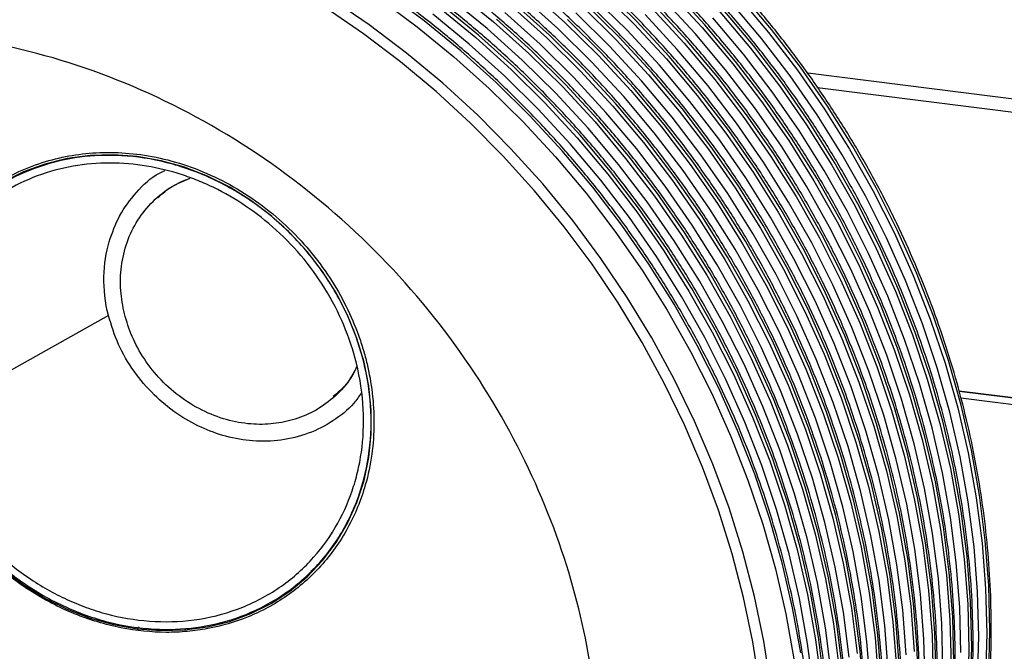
# Paper-space layout '_Dimétrica' of a CAD drawing. Header units: millimetres. Extents: x -62 to 80, y -74 to 20.
# Tile 3 of 5: x -17 to 32, y -29 to 2. Entities that reach past the tile are written whole.
import ezdxf

# ---------------------------------------------------------------- set-up
doc = ezdxf.new("R2010")
doc.units = ezdxf.units.MM

psp = doc.layouts.new('_Dimétrica')

# ---------------------------------------------------------------- linework, layer by layer
at = {"color": 7, "linetype": 'Continuous', "lineweight": 25}
for p, q in [((73.909, -7.114), (22.434, -0.629)), ((22.923, -1.34), (73.732, -7.742)), ((-9.766, -6.768), (-9.789, -6.788)), ((-12.194, -12.624), (-21.564, -17.87)), ((29.939, -16.366), (73.732, -21.884)), ((73.732, -21.884), (29.939, -16.366)), ((-1.058, -16.688), (-1.035, -16.668)), ((30.023, -16.703), (73.847, -22.224)), ((-2.57, -25.689), (-2.146, -25.314)), ((-2.173, -25.284), (-2.03, -25.156)), ((-2.706, -25.83), (-2.353, -25.551)), ((-10.669, -28.048), (-10.765, -28.132))]:
    psp.add_line(p, q, dxfattribs=at)
at = {"color": 7, "linetype": 'Continuous', "lineweight": 25, "flags": 128}
for points in [[(8.647, 3.477), (10.396, 1.905), (12.072, 0.251), (13.67, -1.479), (15.187, -3.282), (16.618, -5.151), (17.96, -7.082), (19.208, -9.07), (20.36, -11.109), (21.411, -13.194), (22.36, -15.318), (23.203, -17.476), (23.939, -19.663), (24.565, -21.871), (25.079, -24.096), (25.481, -26.33), (25.768, -28.569), (25.941, -30.805)], [(12.164, 3.464), (13.839, 1.81), (15.438, 0.08), (16.955, -1.723), (18.386, -3.592), (19.728, -5.523), (20.976, -7.511), (22.127, -9.55), (23.179, -11.634), (24.128, -13.759), (24.971, -15.917), (25.707, -18.104), (26.332, -20.312), (26.847, -22.537), (27.249, -24.771), (27.536, -27.01), (27.709, -29.246)], [(27.908, -31.349), (27.851, -29.121), (27.678, -26.885), (27.39, -24.647), (26.988, -22.412), (26.474, -20.188), (25.848, -17.979), (25.112, -15.792), (24.269, -13.634), (23.32, -11.51), (22.269, -9.425), (21.117, -7.386), (19.869, -5.399), (18.527, -3.467), (17.096, -1.598), (15.579, 0.204), (13.981, 1.935), (12.305, 3.588)], [(29.676, -29.79), (29.618, -27.562), (29.445, -25.326), (29.158, -23.088), (28.756, -20.853), (28.242, -18.628), (27.616, -16.42), (26.88, -14.233), (26.037, -12.075), (25.088, -9.951), (24.036, -7.866), (22.885, -5.827), (21.637, -3.84), (20.295, -1.908), (18.864, -0.039), (17.347, 1.763), (15.748, 3.494)], [(20.616, -30.964), (20.267, -28.74), (19.804, -26.523), (19.228, -24.319), (18.539, -22.136), (17.741, -19.978), (16.836, -17.853), (15.826, -15.766), (14.713, -13.723), (13.502, -11.73), (12.195, -9.792), (10.796, -7.916), (9.31, -6.106), (7.74, -4.367), (6.091, -2.705), (4.367, -1.124), (2.574, 0.372), (0.716, 1.777), (-1.2, 3.089)], [(1.222, 3.072), (3.101, 1.674), (4.917, 0.188), (6.666, -1.385), (8.342, -3.039), (9.94, -4.769), (11.457, -6.571), (12.888, -8.441), (14.23, -10.372), (15.478, -12.36), (16.63, -14.399), (17.681, -16.483), (18.63, -18.607), (19.473, -20.766), (20.209, -22.952), (20.835, -25.161), (21.349, -27.385), (21.751, -29.62)], [(22.087, -29.324), (21.685, -27.089), (21.171, -24.865), (20.545, -22.656), (19.809, -20.47), (18.966, -18.311), (18.017, -16.187), (16.965, -14.102), (15.814, -12.063), (14.566, -10.076), (13.224, -8.144), (11.793, -6.275), (10.276, -4.473), (8.677, -2.742), (7.002, -1.089), (5.253, 0.484), (3.437, 1.971), (1.558, 3.368)], [(23.602, -30.311), (23.316, -28.083), (22.916, -25.858), (22.404, -23.643), (21.781, -21.445), (21.049, -19.268), (20.209, -17.119), (19.264, -15.004), (18.218, -12.929), (17.071, -10.899), (15.829, -8.92), (14.493, -6.998), (13.068, -5.137), (11.558, -3.342), (9.966, -1.62), (8.298, 0.027), (6.558, 1.592), (4.749, 3.073)], [(5.063, 3.405), (6.88, 1.918), (8.628, 0.346), (10.304, -1.308), (11.902, -3.038), (13.419, -4.841), (14.851, -6.71), (16.192, -8.641), (17.44, -10.629), (18.592, -12.668), (19.643, -14.753), (20.592, -16.877), (21.435, -19.035), (22.171, -21.222), (22.797, -23.43), (23.311, -25.655), (23.713, -27.89), (24.001, -30.128)], [(25.542, -30.978), (25.37, -28.752), (25.084, -26.524), (24.684, -24.299), (24.172, -22.084), (23.549, -19.886), (22.816, -17.709), (21.977, -15.56), (21.032, -13.445), (19.985, -11.37), (18.839, -9.34), (17.596, -7.361), (16.261, -5.438), (14.836, -3.577), (13.326, -1.783), (11.734, -0.061), (10.066, 1.586), (8.325, 3.151)], [(27.31, -29.419), (27.138, -27.193), (26.852, -24.965), (26.452, -22.74), (25.94, -20.525), (25.317, -18.327), (24.584, -16.15), (23.745, -14.001), (22.8, -11.886), (21.753, -9.811), (20.607, -7.781), (19.364, -5.802), (18.029, -3.879), (16.604, -2.018), (15.093, -0.224), (13.502, 1.499), (11.834, 3.145)], [(29.135, -30.078), (29.078, -27.86), (28.906, -25.634), (28.619, -23.406), (28.22, -21.181), (27.707, -18.966), (27.084, -16.768), (26.352, -14.591), (25.512, -12.442), (24.568, -10.327), (23.521, -8.252), (22.375, -6.222), (21.132, -4.243), (19.796, -2.32), (18.371, -0.459), (16.861, 1.335), (15.27, 3.058)], [(15.607, 3.369), (17.206, 1.639), (18.723, -0.164), (20.154, -2.033), (21.495, -3.964), (22.744, -5.952), (23.895, -7.991), (24.947, -10.075), (25.895, -12.2), (26.739, -14.358), (27.474, -16.545), (28.1, -18.753), (28.615, -20.978), (29.016, -23.212), (29.304, -25.451), (29.477, -27.687), (29.535, -29.915)], [(18.973, 3.198), (20.49, 1.395), (21.922, -0.474), (23.263, -2.405), (24.511, -4.393), (25.663, -6.432), (26.714, -8.516), (27.663, -10.641), (28.506, -12.799), (29.242, -14.986), (29.868, -17.194), (30.382, -19.419), (30.784, -21.653), (31.072, -23.892), (31.245, -26.128), (31.302, -28.356), (31.245, -30.569)], [(31.404, -30.429), (31.461, -28.215), (31.404, -25.988), (31.231, -23.752), (30.943, -21.513), (30.542, -19.279), (30.027, -17.054), (29.401, -14.845), (28.666, -12.659), (27.822, -10.5), (26.873, -8.376), (25.822, -6.292), (24.67, -4.253), (23.422, -2.265), (22.081, -0.334), (20.649, 1.536), (19.132, 3.338)], [(20.06, -30.969), (19.716, -28.775), (19.259, -26.588), (18.69, -24.415), (18.011, -22.261), (17.224, -20.133), (16.331, -18.037), (15.335, -15.978), (14.237, -13.963), (13.042, -11.997), (11.753, -10.086), (10.374, -8.235), (8.908, -6.45), (7.359, -4.735), (5.733, -3.095), (4.033, -1.536), (2.264, -0.061), (0.432, 1.326), (-1.459, 2.619)], [(20.06, -30.969), (19.716, -28.775), (19.259, -26.588), (18.69, -24.415), (18.011, -22.261), (17.224, -20.133), (16.331, -18.037), (15.335, -15.978), (14.237, -13.963), (13.042, -11.997), (11.753, -10.086), (10.374, -8.235), (8.908, -6.45), (7.359, -4.735), (5.733, -3.095), (4.033, -1.536), (2.264, -0.061), (0.432, 1.326), (-1.459, 2.619)], [(4.18, 2.625), (5.996, 1.139), (7.744, -0.434), (9.42, -2.088), (11.018, -3.818), (12.535, -5.62), (13.967, -7.49), (15.308, -9.421), (16.556, -11.409), (17.708, -13.448), (18.759, -15.532), (19.708, -17.656), (20.552, -19.815), (21.287, -22.001), (21.913, -24.21), (22.428, -26.434), (22.829, -28.669), (23.117, -30.907)], [(23.258, -30.783), (22.971, -28.544), (22.569, -26.31), (22.054, -24.085), (21.429, -21.877), (20.693, -19.69), (19.85, -17.532), (18.901, -15.407), (17.849, -13.323), (16.698, -11.284), (15.45, -9.296), (14.108, -7.365), (12.677, -5.496), (11.16, -3.693), (9.561, -1.963), (7.886, -0.309), (6.137, 1.263), (4.321, 2.75)], [(7.764, 2.698), (9.512, 1.125), (11.188, -0.529), (12.786, -2.259), (14.303, -4.061), (15.734, -5.931), (17.076, -7.862), (18.324, -9.85), (19.476, -11.889), (20.527, -13.973), (21.476, -16.097), (22.319, -18.256), (23.055, -20.442), (23.681, -22.651), (24.195, -24.875), (24.597, -27.11), (24.885, -29.348)], [(25.199, -31.46), (25.026, -29.224), (24.738, -26.985), (24.337, -24.751), (23.822, -22.526), (23.196, -20.317), (22.461, -18.131), (21.617, -15.973), (20.669, -13.848), (19.617, -11.764), (18.466, -9.725), (17.217, -7.737), (15.876, -5.806), (14.445, -3.937), (12.928, -2.134), (11.329, -0.404), (9.653, 1.25), (7.905, 2.822)], [(11.28, 2.684), (12.955, 1.03), (14.554, -0.7), (16.071, -2.502), (17.502, -4.372), (18.844, -6.303), (20.092, -8.291), (21.243, -10.33), (22.295, -12.414), (23.244, -14.538), (24.087, -16.697), (24.823, -18.883), (25.449, -21.092), (25.963, -23.316), (26.365, -25.551), (26.652, -27.789), (26.825, -30.026)], [(26.967, -29.901), (26.794, -27.665), (26.506, -25.426), (26.104, -23.192), (25.59, -20.967), (24.964, -18.758), (24.228, -16.572), (23.385, -14.414), (22.436, -12.289), (21.385, -10.205), (20.233, -8.166), (18.985, -6.178), (17.644, -4.247), (16.212, -2.378), (14.695, -0.575), (13.097, 1.155), (11.421, 2.809)], [(14.723, 2.589), (16.322, 0.859), (17.839, -0.943), (19.27, -2.813), (20.611, -4.744), (21.86, -6.732), (23.011, -8.77), (24.063, -10.855), (25.011, -12.979), (25.855, -15.138), (26.59, -17.324), (27.216, -19.533), (27.731, -21.757), (28.132, -23.992), (28.42, -26.23), (28.593, -28.467), (28.651, -30.694)], [(28.792, -30.569), (28.734, -28.342), (28.561, -26.106), (28.274, -23.867), (27.872, -21.633), (27.358, -19.408), (26.732, -17.199), (25.996, -15.013), (25.153, -12.855), (24.204, -10.73), (23.153, -8.646), (22.001, -6.607), (20.753, -4.619), (19.411, -2.688), (17.98, -0.818), (16.463, 0.984), (14.865, 2.714)], [(30.502, -31.224), (30.56, -29.01), (30.502, -26.783), (30.329, -24.547), (30.042, -22.308), (29.64, -20.074), (29.126, -17.849), (28.5, -15.64), (27.764, -13.454), (26.921, -11.296), (25.972, -9.171), (24.92, -7.087), (23.769, -5.048), (22.521, -3.06), (21.179, -1.129), (19.748, 0.741), (18.231, 2.543)], [(30.846, -30.722), (30.903, -28.519), (30.846, -26.301), (30.674, -24.075), (30.387, -21.847), (29.987, -19.622), (29.475, -17.407), (28.852, -15.209), (28.12, -13.032), (27.28, -10.883), (26.336, -8.768), (25.289, -6.693), (24.142, -4.663), (22.9, -2.684), (21.564, -0.761), (20.139, 1.1), (18.629, 2.894)], [(22.719, -31.091), (22.432, -28.862), (22.032, -26.638), (21.52, -24.423), (20.897, -22.224), (20.165, -20.047), (19.325, -17.899), (18.381, -15.784), (17.334, -13.709), (16.187, -11.679), (14.945, -9.7), (13.609, -7.777), (12.184, -5.916), (10.674, -4.122), (9.083, -2.399), (7.414, -0.753), (5.674, 0.813), (3.866, 2.293)], [(24.142, -30.003), (23.854, -27.765), (23.453, -25.53), (22.938, -23.306), (22.312, -21.097), (21.577, -18.911), (20.733, -16.752), (19.785, -14.628), (18.733, -12.543), (17.582, -10.504), (16.333, -8.517), (14.992, -6.585), (13.561, -4.716), (12.044, -2.914), (10.445, -1.183), (8.769, 0.47), (7.021, 2.043)], [(24.486, -29.532), (24.2, -27.303), (23.8, -25.079), (23.288, -22.864), (22.665, -20.665), (21.932, -18.488), (21.093, -16.34), (20.148, -14.225), (19.101, -12.149), (17.955, -10.12), (16.712, -8.141), (15.377, -6.218), (13.952, -4.357), (12.442, -2.563), (10.85, -0.84), (9.182, 0.806), (7.441, 2.372)], [(26.083, -30.68), (25.91, -28.444), (25.622, -26.206), (25.221, -23.971), (24.706, -21.747), (24.08, -19.538), (23.345, -17.352), (22.501, -15.193), (21.552, -13.069), (20.501, -10.984), (19.349, -8.945), (18.101, -6.958), (16.76, -5.026), (15.328, -3.157), (13.811, -1.355), (12.213, 0.376), (10.537, 2.029)], [(26.426, -30.199), (26.254, -27.973), (25.968, -25.744), (25.568, -23.52), (25.056, -21.305), (24.433, -19.106), (23.7, -16.929), (22.861, -14.781), (21.916, -12.666), (20.869, -10.59), (19.723, -8.561), (18.48, -6.582), (17.145, -4.659), (15.72, -2.798), (14.21, -1.004), (12.618, 0.719), (10.95, 2.365)], [(28.251, -30.858), (28.194, -28.64), (28.022, -26.414), (27.736, -24.185), (27.336, -21.961), (26.824, -19.746), (26.2, -17.547), (25.468, -15.37), (24.628, -13.222), (23.684, -11.107), (22.637, -9.031), (21.491, -7.002), (20.248, -5.023), (18.912, -3.1), (17.488, -1.239), (15.977, 0.555), (14.386, 2.278)], [(30.019, -29.299), (29.962, -27.081), (29.79, -24.855), (29.503, -22.626), (29.103, -20.402), (28.591, -18.187), (27.968, -15.988), (27.236, -13.811), (26.396, -11.663), (25.452, -9.548), (24.405, -7.472), (23.258, -5.443), (22.016, -3.464), (20.68, -1.541), (19.255, 0.32), (17.745, 2.114)], [(18.089, 2.418), (19.606, 0.616), (21.038, -1.254), (22.379, -3.185), (23.627, -5.173), (24.779, -7.211), (25.83, -9.296), (26.779, -11.42), (27.623, -13.579), (28.358, -15.765), (28.984, -17.974), (29.499, -20.198), (29.9, -22.433), (30.188, -24.671), (30.361, -26.907), (30.418, -29.135), (30.361, -31.348)], [(-10.765, -4.75), (-11.938, -4.663), (-13.099, -4.696), (-14.237, -4.849), (-15.339, -5.122), (-16.394, -5.51), (-17.391, -6.011)], [(-10.765, -28.132), (-9.591, -28.22), (-8.43, -28.187), (-7.292, -28.033), (-6.19, -27.761), (-5.136, -27.372), (-4.138, -26.871), (-3.209, -26.264), (-2.358, -25.555), (-1.592, -24.753), (-0.921, -23.865), (-0.351, -22.902), (0.113, -21.872), (0.464, -20.786), (0.701, -19.656), (0.82, -18.493), (0.82, -17.309), (0.701, -16.115), (0.464, -14.926), (0.113, -13.751), (-0.351, -12.605), (-0.921, -11.497), (-1.592, -10.441), (-2.358, -9.446), (-3.209, -8.523), (-4.138, -7.681), (-5.136, -6.929), (-6.19, -6.274), (-7.292, -5.724), (-8.43, -5.284), (-9.591, -4.958), (-10.765, -4.75)], [(-17.391, -25.202), (-16.394, -25.954), (-15.339, -26.608), (-14.237, -27.158), (-13.099, -27.599), (-11.938, -27.924), (-10.765, -28.132)]]:
    psp.add_lwpolyline(points, dxfattribs=at)
at = {"color": 7, "linetype": 'Continuous', "lineweight": 25}
for points, knots in [([(24.875, -50.17), (24.942, -50.077), (25.393, -49.451), (26.147, -48.226), (27.125, -46.497), (28.005, -44.704), (28.792, -42.861), (29.483, -40.968), (30.076, -39.031), (30.57, -37.055), (30.965, -35.044), (31.257, -33.004), (31.448, -30.939), (31.536, -28.854), (31.522, -26.755), (31.405, -24.646), (31.186, -22.534), (30.864, -20.422), (30.442, -18.315), (29.919, -16.221), (29.298, -14.142), (28.58, -12.085), (27.766, -10.054), (26.858, -8.054), (25.859, -6.091), (24.771, -4.168), (23.597, -2.291), (22.34, -0.464), (21.002, 1.308), (19.587, 3.021), (18.099, 4.671), (16.541, 6.253), (14.916, 7.765), (13.229, 9.202), (11.484, 10.561), (9.685, 11.839), (7.836, 13.031), (5.943, 14.137), (4.009, 15.151), (2.039, 16.074), (0.038, 16.901), (-1.989, 17.631), (-4.037, 18.262), (-6.101, 18.793), (-8.139, 19.214), (-9.61, 19.448), (-10.387, 19.548), (-10.507, 19.564)], [0, 0, 0, 0, 0.004014, 0.027048, 0.050085, 0.073127, 0.096173, 0.119225, 0.142281, 0.165343, 0.188411, 0.211484, 0.234561, 0.257644, 0.280732, 0.303823, 0.326919, 0.350018, 0.37312, 0.396226, 0.419334, 0.442444, 0.465556, 0.488669, 0.511784, 0.534901, 0.558018, 0.581136, 0.604255, 0.627374, 0.650494, 0.673614, 0.696734, 0.719855, 0.742975, 0.766095, 0.789214, 0.812333, 0.835451, 0.858567, 0.881683, 0.904796, 0.927908, 0.951017, 0.974123, 0.996005, 1, 1, 1, 1]), ([(23.973, -50.966), (24.04, -50.873), (24.492, -50.246), (25.245, -49.021), (26.224, -47.292), (27.103, -45.5), (27.89, -43.656), (28.581, -41.763), (29.175, -39.826), (29.669, -37.85), (30.063, -35.839), (30.356, -33.799), (30.547, -31.734), (30.635, -29.649), (30.621, -27.55), (30.503, -25.442), (30.284, -23.329), (29.963, -21.217), (29.54, -19.111), (29.018, -17.016), (28.397, -14.937), (27.678, -12.88), (26.864, -10.849), (25.957, -8.849), (24.958, -6.886), (23.87, -4.963), (22.696, -3.086), (21.438, -1.26), (20.101, 0.513), (18.686, 2.226), (17.197, 3.876), (15.639, 5.458), (14.014, 6.97), (12.327, 8.407), (10.582, 9.766), (8.783, 11.044), (6.935, 12.236), (5.041, 13.341), (3.107, 14.356), (1.137, 15.278), (-0.864, 16.106), (-2.89, 16.836), (-4.938, 17.467), (-7.002, 17.998), (-9.041, 18.419), (-10.512, 18.653), (-11.289, 18.753), (-11.409, 18.769)], [0, 0, 0, 0, 0.004014, 0.027048, 0.050085, 0.073127, 0.096173, 0.119225, 0.142281, 0.165343, 0.188411, 0.211484, 0.234561, 0.257644, 0.280732, 0.303823, 0.326919, 0.350018, 0.37312, 0.396226, 0.419334, 0.442444, 0.465556, 0.488669, 0.511784, 0.534901, 0.558018, 0.581136, 0.604255, 0.627374, 0.650494, 0.673614, 0.696734, 0.719855, 0.742975, 0.766095, 0.789214, 0.812333, 0.835451, 0.858567, 0.881683, 0.904796, 0.927908, 0.951017, 0.974123, 0.996005, 1, 1, 1, 1]), ([(23.089, -51.745), (23.156, -51.652), (23.608, -51.025), (24.361, -49.8), (25.34, -48.071), (26.219, -46.279), (27.006, -44.435), (27.697, -42.542), (28.291, -40.606), (28.785, -38.629), (29.179, -36.619), (29.472, -34.578), (29.663, -32.514), (29.751, -30.429), (29.737, -28.33), (29.62, -26.221), (29.4, -24.108), (29.079, -21.996), (28.656, -19.89), (28.134, -17.795), (27.513, -15.717), (26.794, -13.659), (25.98, -11.628), (25.073, -9.629), (24.074, -7.665), (22.986, -5.743), (21.812, -3.866), (20.555, -2.039), (19.217, -0.267), (17.802, 1.446), (16.314, 3.096), (14.755, 4.679), (13.13, 6.191), (11.444, 7.628), (9.698, 8.987), (7.899, 10.264), (6.051, 11.457), (4.157, 12.562), (2.223, 13.577), (0.253, 14.499), (-1.747, 15.326), (-3.774, 16.056), (-5.822, 16.687), (-7.886, 17.219), (-9.925, 17.64), (-11.396, 17.874), (-12.173, 17.974), (-12.293, 17.989)], [0, 0, 0, 0, 0.004014, 0.027048, 0.050085, 0.073127, 0.096173, 0.119225, 0.142281, 0.165343, 0.188411, 0.211484, 0.234561, 0.257644, 0.280732, 0.303823, 0.326919, 0.350018, 0.37312, 0.396226, 0.419334, 0.442444, 0.465556, 0.488669, 0.511784, 0.534901, 0.558018, 0.581136, 0.604255, 0.627374, 0.650494, 0.673614, 0.696734, 0.719855, 0.742975, 0.766095, 0.789214, 0.812333, 0.835451, 0.858567, 0.881683, 0.904796, 0.927908, 0.951017, 0.974123, 0.996005, 1, 1, 1, 1]), ([(22.205, -52.525), (22.272, -52.432), (22.724, -51.805), (23.477, -50.58), (24.456, -48.851), (25.335, -47.059), (26.123, -45.215), (26.813, -43.322), (27.407, -41.385), (27.901, -39.409), (28.295, -37.398), (28.588, -35.358), (28.779, -33.293), (28.867, -31.208), (28.853, -29.109), (28.736, -27.001), (28.516, -24.888), (28.195, -22.776), (27.773, -20.67), (27.25, -18.575), (26.629, -16.496), (25.91, -14.439), (25.096, -12.408), (24.189, -10.408), (23.19, -8.445), (22.102, -6.522), (20.928, -4.645), (19.671, -2.819), (18.333, -1.047), (16.918, 0.667), (15.43, 2.317), (13.871, 3.899), (12.247, 5.411), (10.56, 6.848), (8.815, 8.207), (7.016, 9.484), (5.167, 10.677), (3.273, 11.782), (1.339, 12.797), (-0.631, 13.719), (-2.631, 14.547), (-4.658, 15.277), (-6.706, 15.908), (-8.77, 16.439), (-10.809, 16.86), (-12.279, 17.094), (-13.057, 17.194), (-13.177, 17.21)], [0, 0, 0, 0, 0.0040135, 0.0270477, 0.0500854, 0.0731271, 0.0961735, 0.1192248, 0.1422814, 0.1653434, 0.1884108, 0.2114835, 0.2345614, 0.2576441, 0.2807315, 0.3038232, 0.3269189, 0.3500181, 0.3731205, 0.3962258, 0.4193336, 0.4424436, 0.4655556, 0.4886692, 0.5117843, 0.5349006, 0.5580178, 0.581136, 0.6042548, 0.6273742, 0.6504941, 0.6736142, 0.6967344, 0.7198547, 0.7429748, 0.7660947, 0.789214, 0.8123328, 0.8354506, 0.8585673, 0.8816826, 0.9047963, 0.9279078, 0.951017, 0.9741234, 0.9960047, 1, 1, 1, 1]), ([(21.321, -53.304), (21.388, -53.211), (21.84, -52.584), (22.593, -51.359), (23.572, -49.63), (24.451, -47.838), (25.239, -45.994), (25.93, -44.101), (26.523, -42.165), (27.017, -40.188), (27.411, -38.178), (27.704, -36.138), (27.895, -34.073), (27.983, -31.988), (27.969, -29.889), (27.852, -27.78), (27.632, -25.667), (27.311, -23.555), (26.889, -21.449), (26.366, -19.354), (25.745, -17.276), (25.027, -15.218), (24.212, -13.187), (23.305, -11.188), (22.306, -9.224), (21.218, -7.302), (20.044, -5.425), (18.787, -3.598), (17.449, -1.826), (16.034, -0.113), (14.546, 1.537), (12.987, 3.12), (11.363, 4.632), (9.676, 6.069), (7.931, 7.428), (6.132, 8.705), (4.283, 9.898), (2.389, 11.003), (0.455, 12.018), (-1.514, 12.94), (-3.515, 13.767), (-5.542, 14.497), (-7.59, 15.128), (-9.654, 15.66), (-11.693, 16.081), (-13.163, 16.315), (-13.94, 16.415), (-14.06, 16.43)], [0, 0, 0, 0, 0.004014, 0.027048, 0.050085, 0.073127, 0.096173, 0.119225, 0.142281, 0.165343, 0.188411, 0.211484, 0.234561, 0.257644, 0.280732, 0.303823, 0.326919, 0.350018, 0.37312, 0.396226, 0.419334, 0.442444, 0.465556, 0.488669, 0.511784, 0.534901, 0.558018, 0.581136, 0.604255, 0.627374, 0.650494, 0.673614, 0.696734, 0.719855, 0.742975, 0.766095, 0.789214, 0.812333, 0.835451, 0.858567, 0.881683, 0.904796, 0.927908, 0.951017, 0.974123, 0.996005, 1, 1, 1, 1]), ([(20.437, -54.084), (20.505, -53.991), (20.956, -53.364), (21.709, -52.139), (22.688, -50.41), (23.567, -48.618), (24.355, -46.774), (25.046, -44.881), (25.639, -42.944), (26.133, -40.968), (26.527, -38.957), (26.82, -36.917), (27.011, -34.852), (27.099, -32.767), (27.085, -30.668), (26.968, -28.56), (26.749, -26.447), (26.427, -24.335), (26.005, -22.229), (25.482, -20.134), (24.861, -18.055), (24.143, -15.998), (23.329, -13.967), (22.421, -11.967), (21.422, -10.004), (20.334, -8.081), (19.16, -6.204), (17.903, -4.378), (16.565, -2.606), (15.15, -0.892), (13.662, 0.758), (12.103, 2.34), (10.479, 3.852), (8.792, 5.289), (7.047, 6.648), (5.248, 7.925), (3.399, 9.118), (1.506, 10.223), (-0.429, 11.238), (-2.398, 12.16), (-4.399, 12.988), (-6.426, 13.718), (-8.474, 14.349), (-10.538, 14.88), (-12.576, 15.301), (-14.047, 15.535), (-14.824, 15.635), (-14.944, 15.651)], [0, 0, 0, 0, 0.0040135, 0.0270477, 0.0500854, 0.0731271, 0.0961735, 0.1192248, 0.1422814, 0.1653434, 0.1884108, 0.2114835, 0.2345614, 0.2576441, 0.2807315, 0.3038232, 0.3269189, 0.3500181, 0.3731205, 0.3962258, 0.4193336, 0.4424436, 0.4655556, 0.4886692, 0.5117843, 0.5349006, 0.5580178, 0.581136, 0.6042548, 0.6273742, 0.6504941, 0.6736142, 0.6967344, 0.7198547, 0.7429748, 0.7660947, 0.789214, 0.8123328, 0.8354506, 0.8585673, 0.8816826, 0.9047963, 0.9279078, 0.951017, 0.9741234, 0.9960047, 1, 1, 1, 1]), ([(19.554, -54.863), (19.621, -54.77), (20.072, -54.143), (20.826, -52.918), (21.804, -51.189), (22.684, -49.397), (23.471, -47.553), (24.162, -45.66), (24.755, -43.724), (25.249, -41.748), (25.644, -39.737), (25.936, -37.697), (26.127, -35.632), (26.215, -33.547), (26.201, -31.448), (26.084, -29.339), (25.865, -27.226), (25.543, -25.114), (25.121, -23.008), (24.598, -20.913), (23.977, -18.835), (23.259, -16.777), (22.445, -14.746), (21.537, -12.747), (20.538, -10.783), (19.45, -8.861), (18.276, -6.984), (17.019, -5.157), (15.681, -3.385), (14.266, -1.672), (12.778, -0.022), (11.22, 1.561), (9.595, 3.073), (7.908, 4.51), (6.163, 5.869), (4.364, 7.146), (2.515, 8.339), (0.622, 9.444), (-1.312, 10.459), (-3.282, 11.381), (-5.283, 12.208), (-7.31, 12.938), (-9.358, 13.569), (-11.422, 14.1), (-13.46, 14.522), (-14.931, 14.756), (-15.708, 14.856), (-15.828, 14.871)], [0, 0, 0, 0, 0.004014, 0.027048, 0.050085, 0.073127, 0.096173, 0.119225, 0.142281, 0.165343, 0.188411, 0.211484, 0.234561, 0.257644, 0.280732, 0.303823, 0.326919, 0.350018, 0.37312, 0.396226, 0.419334, 0.442444, 0.465556, 0.488669, 0.511784, 0.534901, 0.558018, 0.581136, 0.604255, 0.627374, 0.650494, 0.673614, 0.696734, 0.719855, 0.742975, 0.766095, 0.789214, 0.812333, 0.835451, 0.858567, 0.881683, 0.904796, 0.927908, 0.951017, 0.974123, 0.996005, 1, 1, 1, 1]), ([(18.67, -55.643), (18.737, -55.55), (19.189, -54.923), (19.942, -53.698), (20.921, -51.969), (21.8, -50.177), (22.587, -48.333), (23.278, -46.44), (23.871, -44.503), (24.366, -42.527), (24.76, -40.516), (25.052, -38.476), (25.243, -36.411), (25.332, -34.326), (25.317, -32.227), (25.2, -30.119), (24.981, -28.006), (24.659, -25.894), (24.237, -23.788), (23.715, -21.693), (23.093, -19.614), (22.375, -17.557), (21.561, -15.526), (20.653, -13.526), (19.654, -11.563), (18.567, -9.64), (17.393, -7.763), (16.135, -5.937), (14.797, -4.165), (13.383, -2.451), (11.894, -0.802), (10.336, 0.781), (8.711, 2.293), (7.024, 3.73), (5.279, 5.089), (3.48, 6.366), (1.631, 7.559), (-0.262, 8.664), (-2.196, 9.679), (-4.166, 10.601), (-6.167, 11.429), (-8.194, 12.159), (-10.242, 12.79), (-12.306, 13.321), (-14.344, 13.742), (-15.815, 13.976), (-16.592, 14.076), (-16.712, 14.092)], [0, 0, 0, 0, 0.0040135, 0.0270477, 0.0500854, 0.0731271, 0.0961735, 0.1192248, 0.1422814, 0.1653434, 0.1884108, 0.2114835, 0.2345614, 0.2576441, 0.2807315, 0.3038232, 0.3269189, 0.3500181, 0.3731205, 0.3962258, 0.4193336, 0.4424436, 0.4655556, 0.4886692, 0.5117843, 0.5349006, 0.5580178, 0.581136, 0.6042548, 0.6273742, 0.6504941, 0.6736142, 0.6967344, 0.7198547, 0.7429748, 0.7660947, 0.789214, 0.8123328, 0.8354506, 0.8585673, 0.8816826, 0.9047963, 0.9279078, 0.951017, 0.9741234, 0.9960047, 1, 1, 1, 1]), ([(17.786, -56.422), (17.853, -56.329), (18.305, -55.702), (19.058, -54.477), (20.037, -52.748), (20.916, -50.956), (21.703, -49.112), (22.394, -47.219), (22.987, -45.283), (23.482, -43.307), (23.876, -41.296), (24.169, -39.256), (24.359, -37.191), (24.448, -35.106), (24.433, -33.007), (24.316, -30.898), (24.097, -28.785), (23.776, -26.673), (23.353, -24.567), (22.831, -22.472), (22.209, -20.394), (21.491, -18.336), (20.677, -16.305), (19.769, -14.306), (18.77, -12.342), (17.683, -10.42), (16.509, -8.543), (15.251, -6.716), (13.913, -4.944), (12.499, -3.231), (11.01, -1.581), (9.452, 0.002), (7.827, 1.514), (6.14, 2.951), (4.395, 4.31), (2.596, 5.587), (0.748, 6.78), (-1.146, 7.885), (-3.08, 8.9), (-5.05, 9.822), (-7.051, 10.649), (-9.078, 11.379), (-11.126, 12.01), (-13.19, 12.541), (-15.228, 12.963), (-16.699, 13.197), (-17.476, 13.297), (-17.596, 13.312)], [0, 0, 0, 0, 0.0040135, 0.0270477, 0.0500854, 0.0731271, 0.0961735, 0.1192248, 0.1422814, 0.1653434, 0.1884108, 0.2114835, 0.2345614, 0.2576441, 0.2807315, 0.3038232, 0.3269189, 0.3500181, 0.3731205, 0.3962258, 0.4193336, 0.4424436, 0.4655556, 0.4886692, 0.5117843, 0.5349006, 0.5580178, 0.581136, 0.6042548, 0.6273742, 0.6504941, 0.6736142, 0.6967344, 0.7198547, 0.7429748, 0.7660947, 0.789214, 0.8123328, 0.8354506, 0.8585673, 0.8816826, 0.9047963, 0.9279078, 0.951017, 0.9741234, 0.9960047, 1, 1, 1, 1]), ([(16.902, -57.202), (16.969, -57.109), (17.421, -56.482), (18.174, -55.257), (19.153, -53.528), (20.032, -51.736), (20.819, -49.892), (21.51, -47.999), (22.104, -46.062), (22.598, -44.086), (22.992, -42.075), (23.285, -40.035), (23.475, -37.97), (23.564, -35.885), (23.549, -33.786), (23.432, -31.678), (23.213, -29.565), (22.892, -27.453), (22.469, -25.347), (21.947, -23.252), (21.326, -21.173), (20.607, -19.116), (19.793, -17.085), (18.885, -15.085), (17.887, -13.122), (16.799, -11.199), (15.625, -9.322), (14.367, -7.496), (13.03, -5.724), (11.615, -4.01), (10.126, -2.361), (8.568, -0.778), (6.943, 0.734), (5.256, 2.171), (3.511, 3.53), (1.712, 4.807), (-0.136, 6), (-2.03, 7.105), (-3.964, 8.12), (-5.934, 9.042), (-7.935, 9.87), (-9.961, 10.6), (-12.009, 11.231), (-14.073, 11.762), (-16.112, 12.183), (-17.583, 12.417), (-18.36, 12.517), (-18.48, 12.533)], [0, 0, 0, 0, 0.0040135, 0.0270477, 0.0500854, 0.0731271, 0.0961735, 0.1192248, 0.1422814, 0.1653434, 0.1884108, 0.2114835, 0.2345614, 0.2576441, 0.2807315, 0.3038232, 0.3269189, 0.3500181, 0.3731205, 0.3962258, 0.4193336, 0.4424436, 0.4655556, 0.4886692, 0.5117843, 0.5349006, 0.5580178, 0.581136, 0.6042548, 0.6273742, 0.6504941, 0.6736142, 0.6967344, 0.7198547, 0.7429748, 0.7660947, 0.789214, 0.8123328, 0.8354506, 0.8585673, 0.8816826, 0.9047963, 0.9279078, 0.951017, 0.9741234, 0.9960047, 1, 1, 1, 1]), ([(16.018, -57.981), (16.085, -57.888), (16.537, -57.261), (17.29, -56.036), (18.269, -54.308), (19.148, -52.515), (19.935, -50.671), (20.626, -48.778), (21.22, -46.842), (21.714, -44.866), (22.108, -42.855), (22.401, -40.815), (22.592, -38.75), (22.68, -36.665), (22.666, -34.566), (22.549, -32.457), (22.329, -30.344), (22.008, -28.232), (21.585, -26.126), (21.063, -24.031), (20.442, -21.953), (19.723, -19.895), (18.909, -17.864), (18.002, -15.865), (17.003, -13.901), (15.915, -11.979), (14.741, -10.102), (13.483, -8.275), (12.146, -6.503), (10.731, -4.79), (9.242, -3.14), (7.684, -1.557), (6.059, -0.045), (4.372, 1.392), (2.627, 2.751), (0.828, 4.028), (-1.02, 5.221), (-2.914, 6.326), (-4.848, 7.341), (-6.818, 8.263), (-8.819, 9.09), (-10.845, 9.82), (-12.893, 10.451), (-14.957, 10.982), (-16.996, 11.404), (-18.467, 11.638), (-19.244, 11.738), (-19.364, 11.753)], [0, 0, 0, 0, 0.004014, 0.027048, 0.050085, 0.073127, 0.096173, 0.119225, 0.142281, 0.165343, 0.188411, 0.211484, 0.234561, 0.257644, 0.280732, 0.303823, 0.326919, 0.350018, 0.37312, 0.396226, 0.419334, 0.442444, 0.465556, 0.488669, 0.511784, 0.534901, 0.558018, 0.581136, 0.604255, 0.627374, 0.650494, 0.673614, 0.696734, 0.719855, 0.742975, 0.766095, 0.789214, 0.812333, 0.835451, 0.858567, 0.881683, 0.904796, 0.927908, 0.951017, 0.974123, 0.996005, 1, 1, 1, 1]), ([(-12.113, -63.826), (-10.272, -63.58), (-8.403, -63.155), (-4.718, -61.894), (-2.901, -61.057), (0.554, -58.959), (2.192, -57.698), (5.164, -54.791), (6.497, -53.145), (8.763, -49.564), (9.695, -47.628), (11.112, -43.599), (11.596, -41.506), (12.129, -37.3), (12.178, -35.189), (11.898, -31.068), (11.57, -29.058), (10.622, -25.226), (9.967, -23.261), (8.255, -19.33), (7.198, -17.366), (4.684, -13.567), (3.228, -11.733), (-0.028, -8.327), (-1.827, -6.757), (-5.664, -3.989), (-7.7, -2.793), (-11.875, -0.84), (-14.012, -0.082), (-18.252, 0.989), (-20.353, 1.303), (-24.407, 1.532), (-26.359, 1.447), (-28.201, 1.202)], [0, 0, 0, 0, 0.0625, 0.0625, 0.125, 0.125, 0.1875, 0.1875, 0.25, 0.25, 0.3125, 0.3125, 0.375, 0.375, 0.4375, 0.4375, 0.5, 0.5, 0.5625, 0.5625, 0.625, 0.625, 0.6875, 0.6875, 0.75, 0.75, 0.8125, 0.8125, 0.875, 0.875, 0.9375, 0.9375, 1, 1, 1, 1]), ([(-28.201, 1.202), (-30.043, 0.956), (-31.911, 0.531), (-35.596, -0.731), (-37.413, -1.567), (-40.868, -3.665), (-42.506, -4.926), (-45.478, -7.834), (-46.811, -9.479), (-49.077, -13.061), (-50.009, -14.996), (-51.426, -19.025), (-51.91, -21.118), (-52.443, -25.324), (-52.492, -27.435), (-52.212, -31.557), (-51.884, -33.566), (-50.936, -37.398), (-50.281, -39.364), (-48.569, -43.294), (-47.512, -45.258), (-44.998, -49.057), (-43.542, -50.891), (-40.286, -54.297), (-38.487, -55.868), (-34.65, -58.635), (-32.614, -59.831), (-28.439, -61.785), (-26.302, -62.542), (-22.063, -63.614), (-19.961, -63.928), (-15.907, -64.156), (-13.955, -64.072), (-12.113, -63.826)], [0, 0, 0, 0, 0.0625, 0.0625, 0.125, 0.125, 0.1875, 0.1875, 0.25, 0.25, 0.3125, 0.3125, 0.375, 0.375, 0.4375, 0.4375, 0.5, 0.5, 0.5625, 0.5625, 0.625, 0.625, 0.6875, 0.6875, 0.75, 0.75, 0.8125, 0.8125, 0.875, 0.875, 0.9375, 0.9375, 1, 1, 1, 1]), ([(-13.618, -4.787), (-14.277, -4.875), (-14.946, -5.027), (-16.266, -5.479), (-16.916, -5.778), (-18.153, -6.529), (-18.739, -6.981), (-19.803, -8.021), (-20.28, -8.611), (-21.091, -9.893), (-21.425, -10.585), (-21.932, -12.028), (-22.106, -12.777), (-22.296, -14.282), (-22.314, -15.038), (-22.214, -16.514), (-22.096, -17.233), (-21.927, -17.919)], [0, 0, 0, 0, 0.125, 0.125, 0.25, 0.25, 0.375, 0.375, 0.5, 0.5, 0.625, 0.625, 0.75, 0.75, 0.875, 0.875, 1, 1, 1, 1]), ([(-22.005, -11.843), (-21.724, -10.863), (-21.301, -9.922), (-20.201, -8.224), (-19.525, -7.469), (-18.008, -6.217), (-17.168, -5.719), (-15.43, -4.992), (-14.533, -4.761), (-13.654, -4.643)], [0, 0, 0, 0, 0.25, 0.25, 0.5, 0.5, 0.75, 0.75, 1, 1, 1, 1]), ([(-13.654, -4.643), (-12.759, -4.524), (-11.791, -4.51), (-9.778, -4.756), (-8.734, -5.016), (-6.68, -5.831), (-5.673, -6.384), (-3.813, -7.738), (-2.963, -8.536), (-1.506, -10.276), (-0.899, -11.216), (-0.189, -12.643), (0.015, -13.123), (0.273, -13.836), (0.351, -14.074), (0.492, -14.545), (0.555, -14.778), (0.834, -15.947), (0.961, -16.943), (0.951, -18.976), (0.813, -20.011), (0.527, -21.009)], [0, 0, 0, 0, 0.125, 0.125, 0.25, 0.25, 0.375, 0.375, 0.5, 0.5, 0.625, 0.625, 0.6875, 0.6875, 0.71875, 0.71875, 0.75, 0.75, 0.875, 0.875, 1, 1, 1, 1]), ([(0.449, -14.933), (0.279, -14.248), (0.045, -13.544), (-0.568, -12.137), (-0.947, -11.434), (-1.846, -10.074), (-2.368, -9.417), (-3.533, -8.198), (-4.177, -7.636), (-5.551, -6.645), (-6.28, -6.217), (-7.774, -5.518), (-8.539, -5.247), (-10.057, -4.863), (-10.809, -4.751), (-12.26, -4.669), (-12.959, -4.699), (-13.618, -4.787)], [0, 0, 0, 0, 0.125, 0.125, 0.25, 0.25, 0.375, 0.375, 0.5, 0.5, 0.625, 0.625, 0.75, 0.75, 0.875, 0.875, 1, 1, 1, 1]), ([(0.087, -14.982), (-0.07, -14.348), (-0.281, -13.714), (-0.804, -12.473), (-1.117, -11.867), (-1.832, -10.709), (-2.235, -10.158), (-3.107, -9.131), (-3.577, -8.656), (-4.56, -7.795), (-5.073, -7.41), (-6.117, -6.733), (-6.648, -6.441), (-7.441, -6.073), (-7.702, -5.962), (-8.236, -5.757), (-8.51, -5.663), (-9.347, -5.408), (-9.929, -5.275), (-11.12, -5.102), (-11.73, -5.062), (-12.954, -5.086), (-13.568, -5.151), (-14.774, -5.391), (-15.366, -5.567), (-16.499, -6.023), (-17.041, -6.305), (-18.051, -6.959), (-18.52, -7.332), (-19.368, -8.15), (-19.748, -8.594), (-20.744, -9.996), (-21.214, -11.022), (-21.507, -12.046)], [0, 0, 0, 0, 0.0625, 0.0625, 0.125, 0.125, 0.1875, 0.1875, 0.25, 0.25, 0.3125, 0.3125, 0.375, 0.375, 0.40625, 0.40625, 0.4375, 0.4375, 0.5, 0.5, 0.5625, 0.5625, 0.625, 0.625, 0.6875, 0.6875, 0.75, 0.75, 0.8125, 0.8125, 0.875, 0.875, 1, 1, 1, 1]), ([(-12.158, -8.969), (-12.005, -8.533), (-11.687, -7.635), (-10.823, -6.493), (-10.04, -5.732), (-9.492, -5.482), (-9.401, -5.441)], [0, 0, 0, 0, 0.2945078, 0.6079527, 0.9343574, 1, 1, 1, 1]), ([(-11.402, -12.536), (-11.476, -12.154), (-11.63, -11.367), (-11.584, -10.163), (-11.308, -8.975), (-10.777, -7.876), (-10.019, -6.945), (-9.133, -6.235), (-8.457, -5.953), (-8.146, -5.824)], [0, 0, 0, 0, 0.134103, 0.276239, 0.424284, 0.57547, 0.726657, 0.874702, 1, 1, 1, 1]), ([(-9.751, -6.786), (-9.52, -6.586), (-9.047, -6.177), (-8.459, -5.941), (-8.157, -5.82)], [0, 0, 0, 0, 0.487592, 1, 1, 1, 1]), ([(-12.194, -12.624), (-12.356, -11.97), (-12.426, -11.317), (-12.403, -10.08), (-12.31, -9.497), (-12.158, -8.969)], [0, 0, 0, 0, 0.5, 0.5, 1, 1, 1, 1]), ([(0.527, -21.009), (0.314, -21.752), (0.02, -22.474), (-0.721, -23.825), (-1.168, -24.454), (-2.183, -25.581), (-2.751, -26.078), (-3.964, -26.92), (-4.61, -27.265), (-5.931, -27.804), (-6.608, -27.997), (-7.614, -28.184), (-7.945, -28.23), (-8.63, -28.291), (-8.982, -28.307), (-10.061, -28.302), (-10.811, -28.229), (-12.337, -27.927), (-13.113, -27.697), (-14.642, -27.075), (-15.395, -26.683), (-16.828, -25.755), (-17.508, -25.22), (-18.752, -24.04), (-19.316, -23.397), (-20.304, -22.049), (-20.727, -21.345), (-21.426, -19.925), (-21.702, -19.209), (-22.014, -18.155), (-22.101, -17.81), (-22.247, -17.101), (-22.307, -16.739), (-22.436, -15.636), (-22.458, -14.877), (-22.349, -13.352), (-22.218, -12.587), (-22.005, -11.843)], [0, 0, 0, 0, 0.0625, 0.0625, 0.125, 0.125, 0.1875, 0.1875, 0.25, 0.25, 0.3125, 0.3125, 0.34375, 0.34375, 0.375, 0.375, 0.4375, 0.4375, 0.5, 0.5, 0.5625, 0.5625, 0.625, 0.625, 0.6875, 0.6875, 0.75, 0.75, 0.8125, 0.8125, 0.84375, 0.84375, 0.875, 0.875, 0.9375, 0.9375, 1, 1, 1, 1]), ([(0.334, -16.454), (0.212, -16.628), (-0.17, -17.172), (-1.058, -17.87), (-2.274, -18.501), (-3.628, -18.833), (-5.014, -18.872), (-6.357, -18.643), (-7.633, -18.182), (-8.844, -17.494), (-9.979, -16.562), (-10.964, -15.4), (-11.751, -14.069), (-12.047, -13.105), (-12.194, -12.624)], [0, 0, 0, 0, 0.041971, 0.131176, 0.221763, 0.311831, 0.399541, 0.48333, 0.562466, 0.644052, 0.73014, 0.819345, 0.909932, 1, 1, 1, 1]), ([(0.11, -15.122), (0.042, -15.275), (-0.194, -15.8), (-0.835, -16.53), (-1.752, -17.257), (-2.787, -17.737), (-3.876, -17.993), (-5.018, -18.035), (-6.215, -17.851), (-7.429, -17.416), (-8.585, -16.736), (-9.609, -15.845), (-10.436, -14.804), (-11.055, -13.689), (-11.289, -12.913), (-11.402, -12.536)], [0, 0, 0, 0, 0.034664, 0.119201, 0.201982, 0.281458, 0.356443, 0.431428, 0.510904, 0.593684, 0.678221, 0.762759, 0.845539, 0.925015, 1, 1, 1, 1]), ([(-21.927, -17.919), (-21.757, -18.605), (-21.522, -19.308), (-20.909, -20.715), (-20.531, -21.418), (-19.631, -22.778), (-19.11, -23.435), (-17.944, -24.654), (-17.3, -25.216), (-15.927, -26.207), (-15.198, -26.635), (-13.703, -27.334), (-12.938, -27.606), (-11.421, -27.989), (-10.669, -28.101), (-9.218, -28.183), (-8.519, -28.153), (-7.2, -27.977), (-6.531, -27.825), (-5.212, -27.373), (-4.562, -27.074), (-3.325, -26.323), (-2.739, -25.871), (-1.675, -24.831), (-1.197, -24.242), (-0.386, -22.96), (-0.053, -22.267), (0.455, -20.824), (0.628, -20.075), (0.819, -18.57), (0.836, -17.814), (0.736, -16.338), (0.619, -15.619), (0.449, -14.933)], [0, 0, 0, 0, 0.0625, 0.0625, 0.125, 0.125, 0.1875, 0.1875, 0.25, 0.25, 0.3125, 0.3125, 0.375, 0.375, 0.4375, 0.4375, 0.5, 0.5, 0.5625, 0.5625, 0.625, 0.625, 0.6875, 0.6875, 0.75, 0.75, 0.8125, 0.8125, 0.875, 0.875, 0.9375, 0.9375, 1, 1, 1, 1]), ([(-21.564, -17.87), (-21.375, -18.635), (-21.108, -19.399), (-20.427, -20.879), (-20.013, -21.595), (-19.067, -22.932), (-18.535, -23.553), (-17.394, -24.671), (-16.785, -25.168), (-15.535, -26.024), (-14.894, -26.384), (-13.938, -26.824), (-13.623, -26.953), (-12.971, -27.189), (-12.636, -27.296), (-11.608, -27.571), (-10.891, -27.696), (-9.431, -27.804), (-8.687, -27.786), (-7.218, -27.59), (-6.493, -27.412), (-5.109, -26.9), (-4.451, -26.566), (-3.243, -25.764), (-2.693, -25.297), (-1.726, -24.269), (-1.31, -23.708), (-0.616, -22.535), (-0.34, -21.924), (-0.023, -21), (0.066, -20.695), (0.219, -20.057), (0.283, -19.727), (0.427, -18.709), (0.462, -17.991), (0.387, -16.51), (0.276, -15.746), (0.087, -14.982)], [0, 0, 0, 0, 0.0625, 0.0625, 0.125, 0.125, 0.1875, 0.1875, 0.25, 0.25, 0.3125, 0.3125, 0.34375, 0.34375, 0.375, 0.375, 0.4375, 0.4375, 0.5, 0.5, 0.5625, 0.5625, 0.625, 0.625, 0.6875, 0.6875, 0.75, 0.75, 0.8125, 0.8125, 0.84375, 0.84375, 0.875, 0.875, 0.9375, 0.9375, 1, 1, 1, 1]), ([(0.114, -15.143), (-0.046, -15.453), (-0.346, -16.032), (-0.836, -16.444), (-1.065, -16.636)], [0, 0, 0, 0, 0.535451, 1, 1, 1, 1])]:
    psp.add_open_spline(points, degree=3, knots=knots, dxfattribs=at)

doc.saveas('drawing.dxf')
